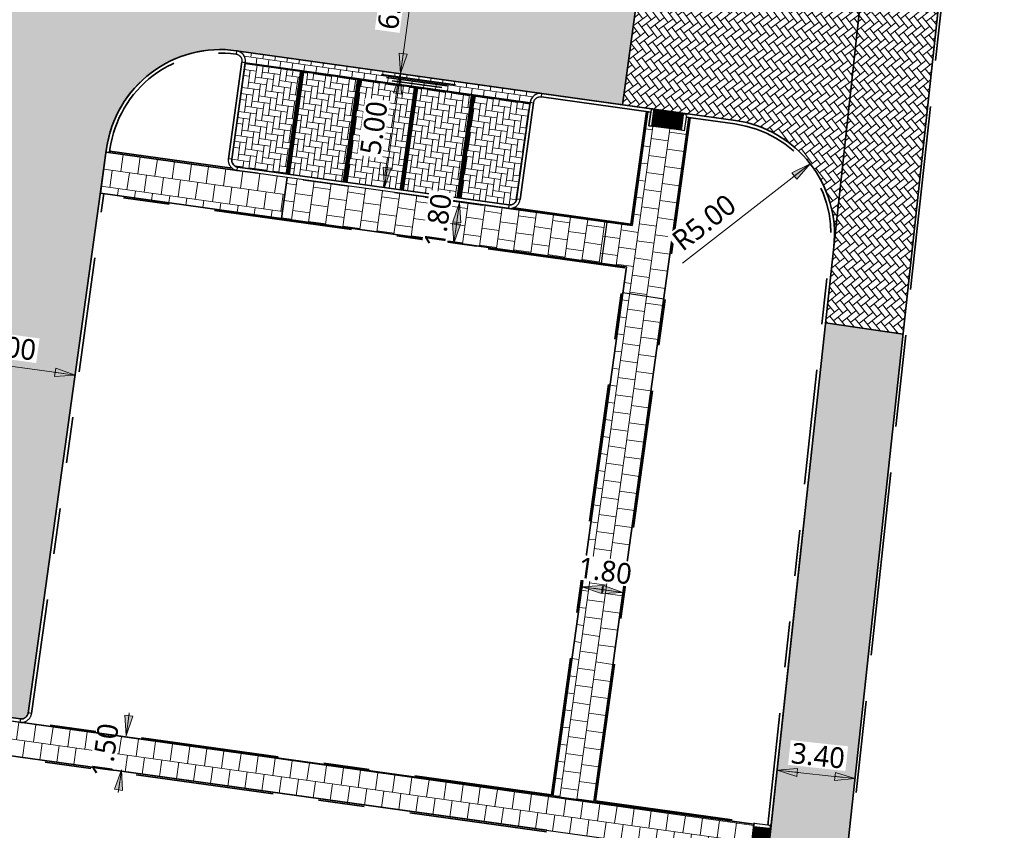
# Model space of a CAD drawing. Header units: metres. Extents: x 253823 to 255319, y 593130 to 593771.
# Tile 26 of 37: x 254049 to 254091, y 593437 to 593473. Entities that reach past the tile are written whole.
import ezdxf

# ---------------------------------------------------------------- set-up
doc = ezdxf.new("R2010")
doc.units = ezdxf.units.M
for name, pattern in [('DASHED2', [0.375, 0.25, -0.125]), ('VH-OPSLUITBAND_100X200', [16, 8, -2, 4, -2]), ('VH-OPSLUITBAND_60X200', [12, 6, -2, 2, -2]), ('VH-TROTTOIRBAND_130-150', [15, 5, -2, 2, -2, 2, -2]), ('XX-HIDDEN', [4, 2, -2])]:
    doc.linetypes.add(name, pattern=pattern)
doc.layers.add('HULPLIJN ARCERING', color=6, linetype='Continuous', plot=False)
for name, color, linetype, lineweight in [('N-WE-VH-GOOT_BSS-G', 170, 'Continuous', 35), ('N-WE-VH-KANTOPSLUITING_OPSLUITBAND_120X250-G', 20, 'VH-OPSLUITBAND_100X200', 35), ('N-WE-VH-KANTOPSLUITING_OPSLUITBAND_60X200-G', 150, 'VH-OPSLUITBAND_60X200', 35), ('N-WE-VH-KANTOPSLUITING_TROTTOIRBAND_130 150-G', 210, 'VH-TROTTOIRBAND_130-150', 35), ('N-WE-VH-KANTOPSLUITING_TROTTOIRBAND_130 150_BOCHT_450-G', 210, 'VH-TROTTOIRBAND_130-150', 25), ('N-WE-VH-KANTOPSLUITING_TROTTOIRBAND_130 150X250-S', 210, 'Continuous', 25), ('N-WE-VH-KANTVERHARDING-G', 2, 'Continuous', 35), ('N-WE-VH-MATERIAALGRENS-G', 7, 'XX-HIDDEN', 18), ('N-WE-VH-VERHARDING_BETONSTRAATSTEEN-MOLGOOT-GRIJS-A', 252, 'Continuous', 18), ('N-WE-VH-VERHARDING_TEGEL-45MM DIK-A', 252, 'Continuous', 18), ('N-WE-VW-SCHEIDINGSLIJN_PARKEERVAK_GRIJS BSS KF-G', 253, 'DASHED2', 35), ('N01-WE-VH-VERHARDING_BETONSTRAATSTEEN-TILROOD-KEPER-A', 252, 'Continuous', 18), ('X-XX-AL-M', 7, 'Continuous', 18)]:
    doc.layers.add(name, color=color, linetype=linetype, lineweight=lineweight)
for name, color, linetype, lineweight, true_color in [('N-WE-VH-VERHARDING_BETONSTRAATSTEEN_KF_GRIJS-A', 7, 'Continuous', 5, 0xffffff), ('N01-WE-VH-VERHARDING_BETONSTRAATSTEEN-ROODZWART NUANCE-KEPER-A', 7, 'Continuous', 18, 0xc63527), ('N01-WE-VH-VERHARDING_BSS-ROODZWART NUANCE PVAK-ELLEBOOG-A', 7, 'Continuous', 18, 0xc63527)]:
    doc.layers.add(name, color=color, linetype=linetype, lineweight=lineweight, true_color=true_color)
doc.styles.add('Roelofs', font='segoeui.ttf', dxfattribs={"height": 1.8})
doc.dimstyles.new('Roelofs Standaard', dxfattribs={"dimtxt": 1.8, "dimasz": 1, "dimexe": 2, "dimexo": 2, "dimgap": 0.7, "dimtad": 1, "dimlfac": -1, "dimzin": 0, "dimdsep": 46, "dimtxsty": 'Roelofs', "dimblk": 'Pijl', "dimcen": 0, "dimdle": 2, "dimclrd": 256, "dimclre": 253, "dimclrt": 256, "dimazin": 0, "dimtfac": 1, "dimtofl": 0, "dimtmove": 0, "dimatfit": 3, "dimldrblk": 'Pijl', "dimfxl": 1, "dimtolj": 1, "dimtzin": 0, "dimlwd": 18, "dimlwe": 18, "dimarcsym": 0})
pattern_1 = [(306.99, (0, 0), (0.36760924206, -0.05172953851), [0.7875, -0.2625]), (216.99, (0.41934, 0.31588), (0.36760924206, -0.05172953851), [0.7875, -0.2625])]
pattern_2 = [(128.82501346, (127041.05255, 296707.12515), (-0.36907718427, 0.03993159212), [0.7875, -0.2625]), (38.82501346, (127040.64354, 296706.796), (-0.36907718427, 0.03993159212), [0.7875, -0.2625])]
pattern_3 = [(352.0337, (254055.25347, 593466.61703), (0.296347, 0.2235866), [0.7875, -0.2625]), (262.0337, (254055.32623, 593467.13696), (0.296347, 0.2235866), [0.7875, -0.2625])]
pattern_4 = [(352.0337, (254060.2052, 593465.92395), (0.296347, 0.2235866), [0.7875, -0.2625]), (262.0337, (254060.27796, 593466.44388), (0.296347, 0.2235866), [0.7875, -0.2625])]

# ---------------------------------------------------------------- blocks, each defined once
blk = doc.blocks.new('BSS 8cm Grijs')
at = {"layer": 'N-WE-VH-VERHARDING_BETONSTRAATSTEEN_KF_GRIJS-A', "true_color": 0xbfbfbf}
h = blk.add_hatch(color=9, dxfattribs=at)
h.dxf.hatch_style = 1
h.paths.add_polyline_path([(-0.105, 0), (0.105, 0), (0.105, 0.105), (-0.105, 0.105)])
at = {"layer": 'N-WE-VH-VERHARDING_BETONSTRAATSTEEN_KF_GRIJS-A', "flags": 128}
blk.add_lwpolyline([(-0.105, 0), (0.105, 0), (0.105, 0.105), (-0.105, 0.105)], close=True, dxfattribs=at)
blk = doc.blocks.new('SVH-INRITPERRONBAND_130 150X250_LINKS')
at = {"flags": 128}
blk.add_lwpolyline([(0, 75), (0, 0), (-50, 0, 1), (-100, 0), (-150, 0), (-750, 0), (-750, 150), (-75, 150, -0.414214)], format="xyb", close=True, dxfattribs=at)
blk.add_lwpolyline([(-750, 130), (-75, 130, -0.414214), (-20, 75), (-20, 0)], format="xyb", dxfattribs=at)
blk.add_lwpolyline([(-75, 150), (0, 150), (0, 75)], dxfattribs=at)
blk = doc.blocks.new('SVH-INRITPERRONBAND_130 150X250_RECHTS')
at = {"flags": 128}
blk.add_lwpolyline([(-750, -130), (-75, -130, 0.414214), (-20, -75), (-20, 0)], format="xyb", dxfattribs=at)
blk.add_lwpolyline([(0, -75), (0, 0), (-50, 0, -1), (-100, 0), (-150, 0), (-750, 0), (-750, -150), (-75, -150, 0.414214)], format="xyb", close=True, dxfattribs=at)
blk.add_lwpolyline([(-75, -150), (0, -150), (0, -75)], dxfattribs=at)
blk = doc.blocks.new('Inritconstructie voetpad')
at = {"layer": 'N-WE-VH-MATERIAALGRENS-G', "flags": 128}
for points in [[(0.63, 0.75), (-0.63, 0.75)], [(0.63, 0), (-0.63, 0)]]:
    blk.add_lwpolyline(points, dxfattribs=at)
at = {"layer": 'N-WE-VH-KANTOPSLUITING_TROTTOIRBAND_130 150X250-S', "rotation": 270.0001114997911}
for name, p, xscale, yscale, zscale in [('SVH-INRITPERRONBAND_130 150X250_LINKS', (-0.78, 0), 0.0009999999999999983, 0.0009999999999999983, 0.0009999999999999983), ('SVH-INRITPERRONBAND_130 150X250_RECHTS', (0.78, 0), 0.0009999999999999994, 0.0009999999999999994, 0.0009999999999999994)]:
    blk.add_blockref(name, p, dxfattribs=dict(at, xscale=xscale, yscale=yscale, zscale=zscale))
at = {"layer": 'N-WE-VH-VERHARDING_BETONSTRAATSTEEN_KF_GRIJS-A', "xscale": -1, "rotation": 0.0001115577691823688}
for p in [(-0.525, 0.645), (-0.42, 0.537), (-0.42, 0.43), (-0.315, 0.645), (-0.315, 0.43), (-0.21, 0.537), (-0.105, 0.645), (-0.105, 0.43), (0, 0.537), (0.105, 0.645), (0.105, 0.43), (0.21, 0.537), (0.315, 0.645), (0.315, 0.43), (0.42, 0.537), (0.42, 0.43), (0.525, 0.645), (-0.525, 0), (-0.42, 0.322), (-0.42, 0.215), (-0.42, 0.107), (-0.315, 0.215), (-0.315, 0), (-0.21, 0.322), (-0.21, 0.107), (-0.105, 0.215), (-0.105, 0), (0, 0.322), (0, 0.107), (0.105, 0.215), (0.105, 0), (0.21, 0.322), (0.21, 0.107), (0.315, 0.215), (0.315, 0), (0.42, 0.322), (0.42, 0.215), (0.42, 0.107), (0.525, 0)]:
    blk.add_blockref('BSS 8cm Grijs', p, dxfattribs=at)
at = {"layer": 'N-WE-VH-VERHARDING_BETONSTRAATSTEEN_KF_GRIJS-A', "rotation": 270.0001115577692}
for p in [(-0.63, 0.535), (0.525, 0.535), (-0.63, 0.32), (-0.63, 0.105), (0.525, 0.32), (0.525, 0.105)]:
    blk.add_blockref('BSS 8cm Grijs', p, dxfattribs=at)
blk = doc.blocks.new('Trottoirband 130-150 bocht straal 45cm')
at = {"layer": 'N-WE-VH-KANTOPSLUITING_TROTTOIRBAND_130 150_BOCHT_450-G', "flags": 128}
blk.add_lwpolyline([(0, -0.15), (0, 0, 0.414214), (-0.45, -0.45), (-0.3, -0.45, -0.414214)], format="xyb", close=True, dxfattribs=at)
blk = doc.blocks.new('Pijl')
h = blk.add_hatch(color=256)
h.paths.add_polyline_path([(0, 0), (-1.75, 0.352), (-1.75, 0)])
h.paths.add_polyline_path([(-1.75, 0), (-1.75, -0.352), (0, 0)])
for p, q in [((-1.902, 0), (0, 0)), ((0, 0), (-1.75, 0.352)), ((-1.75, 0.352), (-1.75, -0.352)), ((0, 0), (-1.75, -0.352))]:
    blk.add_line(p, q)
blk = doc.blocks.new('*D77')
at = {"layer": 'X-XX-AL-M', "lineweight": 18, "transparency": 16777216}
for p, q in [((254053.248, 593442.005), (254053.317, 593442.5)), ((254052.904, 593439.529), (254052.835, 593439.034))]:
    blk.add_line(p, q, dxfattribs=at)
at = {"layer": 'X-XX-AL-M', "lineweight": 18, "transparency": 16777216, "xscale": 0.5, "yscale": 0.5, "zscale": 0.5}
for p, rotation in [((254053.179, 593441.51), 262.0929103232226), ((254052.973, 593440.024), 82.09291032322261)]:
    blk.add_blockref('Pijl', p, dxfattribs=dict(at, rotation=rotation))
at = {"layer": 'X-XX-AL-M', "transparency": 16777216, "insert": (254052.266, 593440.879), "char_height": 0.9, "attachment_point": 5, "rotation": 82.0929, "style": 'Roelofs', "bg_fill": 3, "box_fill_scale": 1.1, "bg_fill_color": 256, "bg_fill_true_color": 13158600, "bg_fill_transparency": 0}
blk.add_mtext('\\A1;1.50', dxfattribs=at)
at = {"layer": 'Defpoints', "color": 0, "transparency": 16777216}
for p in [(254053.179, 593441.51), (254052.973, 593440.024), (254052.973, 593440.024)]:
    blk.add_point(p, dxfattribs=at)
blk = doc.blocks.new('*D178')
at = {"layer": 'Defpoints', "color": 0, "transparency": 16777216}
for p in [(254081.472, 593440.009), (254084.852, 593439.643), (254084.852, 593439.643)]:
    blk.add_point(p, dxfattribs=at)
at = {"layer": 'X-XX-AL-M', "lineweight": 18, "transparency": 16777216}
blk.add_line((254081.969, 593439.955), (254084.355, 593439.697), dxfattribs=at)
at = {"layer": 'X-XX-AL-M', "lineweight": 18, "transparency": 16777216, "xscale": 0.5, "yscale": 0.5, "zscale": 0.5}
for p, rotation in [((254081.472, 593440.009), 173.8250134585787), ((254084.852, 593439.643), 353.8250134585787)]:
    blk.add_blockref('Pijl', p, dxfattribs=dict(at, rotation=rotation))
at = {"layer": 'X-XX-AL-M', "transparency": 16777216, "insert": (254083.25, 593440.636), "char_height": 0.9, "attachment_point": 5, "rotation": 353.825, "style": 'Roelofs', "bg_fill": 3, "box_fill_scale": 1.1, "bg_fill_color": 256, "bg_fill_true_color": 13158600, "bg_fill_transparency": 0}
blk.add_mtext('\\A1;3.40', dxfattribs=at)
blk = doc.blocks.new('*D143')
at = {"layer": 'Defpoints', "color": 0, "transparency": 16777216}
blk.add_point((254074.772, 593447.738), dxfattribs=at)
at = {"layer": 'X-XX-AL-M', "lineweight": 18, "transparency": 16777216}
blk.add_line((254074.277, 593447.807), (254073.485, 593447.917), dxfattribs=at)
at = {"layer": 'X-XX-AL-M', "lineweight": 18, "transparency": 16777216, "xscale": 0.5, "yscale": 0.5, "zscale": 0.5}
for p, rotation in [((254072.99, 593447.985), 172.0929103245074), ((254074.772, 593447.738), 352.0929103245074)]:
    blk.add_blockref('Pijl', p, dxfattribs=dict(at, rotation=rotation))
at = {"layer": 'X-XX-AL-M', "transparency": 16777216, "insert": (254073.994, 593448.672), "char_height": 0.9, "attachment_point": 5, "rotation": 352.0929, "style": 'Roelofs', "bg_fill": 3, "box_fill_scale": 1.1, "bg_fill_color": 256, "bg_fill_true_color": 13158600, "bg_fill_transparency": 0}
blk.add_mtext('\\A1;1.80', dxfattribs=at)
at = {"layer": 'Defpoints', "color": 0, "transparency": 16777216}
blk.add_point((254072.99, 593447.985), dxfattribs=at)
blk.add_point((254072.99, 593447.985), dxfattribs=at)
blk = doc.blocks.new('*D125')
at = {"layer": 'Defpoints', "color": 0, "transparency": 16777216}
for p in [(254065.931, 593476.23), (254066.691, 593476.124), (254065.86, 593470.182)]:
    blk.add_point(p, dxfattribs=at)
at = {"layer": 'X-XX-AL-M', "color": 253, "lineweight": 18, "transparency": 16777216}
for p, q in [((254065.701, 593476.262), (254064.941, 593476.369)), ((254064.869, 593470.32), (254064.109, 593470.426))]:
    blk.add_line(p, q, dxfattribs=at)
at = {"layer": 'X-XX-AL-M', "lineweight": 18, "transparency": 16777216}
blk.add_line((254065.169, 593470.783), (254065.862, 593475.735), dxfattribs=at)
at = {"layer": 'X-XX-AL-M', "lineweight": 18, "transparency": 16777216, "xscale": 0.5, "yscale": 0.5, "zscale": 0.5}
for p, rotation in [((254065.931, 593476.23), 82.03366673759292), ((254065.1, 593470.288), 262.0336667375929)]:
    blk.add_blockref('Pijl', p, dxfattribs=dict(at, rotation=rotation))
at = {"layer": 'X-XX-AL-M', "transparency": 16777216, "insert": (254064.708, 593473.372), "char_height": 0.9, "attachment_point": 5, "rotation": 82.0337, "style": 'Roelofs', "bg_fill": 3, "box_fill_scale": 1.1, "bg_fill_color": 256, "bg_fill_true_color": 13158600, "bg_fill_transparency": 0}
blk.add_mtext('\\A1;6.00', dxfattribs=at)
blk = doc.blocks.new('*D126')
at = {"layer": 'Defpoints', "color": 0, "transparency": 16777216}
for p in [(254045.019, 593458.009), (254050.961, 593457.183), (254050.961, 593457.183)]:
    blk.add_point(p, dxfattribs=at)
at = {"layer": 'X-XX-AL-M', "lineweight": 18, "transparency": 16777216}
blk.add_line((254045.514, 593457.94), (254050.466, 593457.252), dxfattribs=at)
at = {"layer": 'X-XX-AL-M', "lineweight": 18, "transparency": 16777216, "xscale": 0.5, "yscale": 0.5, "zscale": 0.5}
for p, rotation in [((254045.019, 593458.009), 172.0933950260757), ((254050.961, 593457.183), 352.0933950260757)]:
    blk.add_blockref('Pijl', p, dxfattribs=dict(at, rotation=rotation))
at = {"layer": 'X-XX-AL-M', "transparency": 16777216, "insert": (254048.102, 593458.404), "char_height": 0.9, "attachment_point": 5, "rotation": 352.0934, "style": 'Roelofs', "bg_fill": 3, "box_fill_scale": 1.1, "bg_fill_color": 256, "bg_fill_true_color": 13158600, "bg_fill_transparency": 0}
blk.add_mtext('\\A1;6.00', dxfattribs=at)
blk = doc.blocks.new('*D129')
at = {"layer": 'Defpoints', "color": 0, "transparency": 16777216}
for p in [(254065.188, 593465.035), (254064.939, 593463.252)]:
    blk.add_point(p, dxfattribs=at)
at = {"layer": 'X-XX-AL-M', "color": 253, "lineweight": 18, "transparency": 16777216}
for p, q in [((254066.178, 593464.896), (254068.66, 593464.549)), ((254065.929, 593463.114), (254068.411, 593462.766))]:
    blk.add_line(p, q, dxfattribs=at)
at = {"layer": 'X-XX-AL-M', "lineweight": 18, "transparency": 16777216}
blk.add_line((254067.601, 593464.192), (254067.49, 593463.4), dxfattribs=at)
at = {"layer": 'X-XX-AL-M', "lineweight": 18, "transparency": 16777216, "xscale": 0.5, "yscale": 0.5, "zscale": 0.5}
for p, rotation in [((254067.67, 593464.688), 82.03366673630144), ((254067.42, 593462.905), 262.0336667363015)]:
    blk.add_blockref('Pijl', p, dxfattribs=dict(at, rotation=rotation))
at = {"layer": 'X-XX-AL-M', "transparency": 16777216, "insert": (254066.735, 593463.91), "char_height": 0.9, "attachment_point": 5, "rotation": 82.0337, "style": 'Roelofs', "bg_fill": 3, "box_fill_scale": 1.1, "bg_fill_color": 256, "bg_fill_true_color": 13158600, "bg_fill_transparency": 0}
blk.add_mtext('\\A1;1.80', dxfattribs=at)
at = {"layer": 'Defpoints', "color": 0, "transparency": 16777216}
blk.add_point((254067.42, 593462.905), dxfattribs=at)
blk = doc.blocks.new('*D132')
at = {"layer": 'Defpoints', "color": 0, "transparency": 16777216}
for p in [(254065.1, 593470.288), (254065.907, 593470.175), (254065.214, 593465.224)]:
    blk.add_point(p, dxfattribs=at)
at = {"layer": 'X-XX-AL-M', "color": 253, "lineweight": 18, "transparency": 16777216}
for p, q in [((254064.917, 593470.313), (254064.109, 593470.426)), ((254064.224, 593465.363), (254063.417, 593465.476))]:
    blk.add_line(p, q, dxfattribs=at)
at = {"layer": 'X-XX-AL-M', "lineweight": 18, "transparency": 16777216}
blk.add_line((254064.476, 593465.832), (254065.03, 593469.793), dxfattribs=at)
at = {"layer": 'X-XX-AL-M', "lineweight": 18, "transparency": 16777216, "xscale": 0.5, "yscale": 0.5, "zscale": 0.5}
for p, rotation in [((254065.1, 593470.288), 82.0336667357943), ((254064.407, 593465.337), 262.0336667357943)]:
    blk.add_blockref('Pijl', p, dxfattribs=dict(at, rotation=rotation))
at = {"layer": 'X-XX-AL-M', "transparency": 16777216, "insert": (254063.946, 593467.925), "char_height": 0.9, "attachment_point": 5, "rotation": 82.0337, "style": 'Roelofs', "bg_fill": 3, "box_fill_scale": 1.1, "bg_fill_color": 256, "bg_fill_true_color": 13158600, "bg_fill_transparency": 0}
blk.add_mtext('\\A1;5.00', dxfattribs=at)
blk = doc.blocks.new('*D108')
at = {"layer": 'Defpoints', "color": 0, "transparency": 16777216}
blk.add_point((254082.907, 593466.373), dxfattribs=at)
at = {"layer": 'X-XX-AL-M', "lineweight": 18, "transparency": 16777216}
blk.add_line((254077.359, 593462.049), (254082.512, 593466.065), dxfattribs=at)
at = {"layer": 'X-XX-AL-M', "lineweight": 18, "transparency": 16777216, "xscale": 0.5, "yscale": 0.5, "zscale": 0.5, "rotation": 37.92936346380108}
blk.add_blockref('Pijl', (254082.907, 593466.373), dxfattribs=at)
at = {"layer": 'X-XX-AL-M', "transparency": 16777216, "insert": (254078.299, 593463.816), "char_height": 0.9, "attachment_point": 5, "rotation": 37.9294, "style": 'Roelofs', "bg_fill": 3, "box_fill_scale": 1.1, "bg_fill_color": 256, "bg_fill_true_color": 13158600, "bg_fill_transparency": 0}
blk.add_mtext('\\A1;R5.00', dxfattribs=at)
at = {"layer": 'Defpoints', "color": 0, "transparency": 16777216}
blk.add_point((254078.963, 593463.299), dxfattribs=at)
blk = doc.blocks.new('SVH-GOOT_SYMBOOL-SO')
at = {"color": 7, "linetype": 'Continuous'}
for p, q in [((0, 2.669), (0, -2.669)), ((0.2, 3.125), (0.2, -3.359)), ((-0.206, 2.137), (-0.206, -2.217))]:
    blk.add_line(p, q, dxfattribs=at)

msp = doc.modelspace()

# ---------------------------------------------------------------- hatches: boundary and pattern name
at = {"layer": 'N-WE-VH-VERHARDING_BETONSTRAATSTEEN-MOLGOOT-GRIJS-A'}
h = msp.add_hatch(dxfattribs=at)
h.set_pattern_fill('AVH-BSS_KEIFORMAAT_HALFST-SO', color=256, scale=5, angle=261.99, pattern_type=2)
h.set_pattern_definition([(261.99, (254139.05675, 593396.5894), (0.2233607, -0.2965173), [0.2625, -0.2625]), (351.99, (254139.05675, 593396.5894), (0.0365783, 0.259939), [])])
edge = h.paths.add_edge_path()
edge.add_line((254057.977, 593471.285), (254071.246, 593469.428))
edge.add_arc((254071.185, 593468.982), 0.45, 82.1765, 172.0436)
edge.add_line((254070.739, 593469.044), (254070.732, 593468.995))
edge.add_line((254070.732, 593468.995), (254058.353, 593470.727))
edge.add_line((254058.353, 593470.727), (254058.36, 593470.777))
edge.add_arc((254057.914, 593470.839), 0.45, 352.0333, 442.0333)
edge.add_line((254057.977, 593471.285), (254057.977, 593471.285))
at = {"layer": 'N-WE-VH-VERHARDING_TEGEL-45MM DIK-A'}
h = msp.add_hatch(dxfattribs=at)
h.set_pattern_fill('AVH-TEGEL_300X300_HALFST-SO', color=149, scale=5, angle=172.0929, pattern_type=2)
h.set_pattern_definition([(172.0929, (254077.63955, 593468.38156), (-0.794457, -0.2682593), [0.75, -0.75]), (262.093, (254077.63955, 593468.38156), (0.74287, -0.103175), [])])
h.paths.add_polyline_path([(254075.967, 593468.01), (254075.892, 593468.02), (254075.976, 593468.614), (254075.857, 593468.631), (254075.169, 593463.679), (254060.184, 593465.775), (254059.935, 593463.993), (254074.921, 593461.896), (254071.724, 593438.874), (254073.507, 593438.626), (254076.74, 593461.904), (254077.64, 593468.382), (254077.521, 593468.398), (254077.437, 593467.804), (254077.289, 593467.825), (254077.081, 593467.854), (254076.873, 593467.883), (254076.665, 593467.912)])
h = msp.add_hatch(dxfattribs=at)
h.set_pattern_fill('AVH-TEGEL_300X300_HALFST-SO', color=149, scale=5, angle=262.0337, pattern_type=2)
h.set_pattern_definition([(262.0337, (254052.30848, 593466.8777), (0.267438, -0.794734), [0.75, -0.75]), (352.034, (254052.3085, 593466.8777), (0.103943, 0.74276), [])])
h.paths.add_polyline_path([(254060.184, 593465.775), (254058.006, 593466.08), (254052.309, 593466.878), (254052.304, 593466.838), (254052.06, 593465.095), (254059.935, 593463.993)])
h = msp.add_hatch(dxfattribs=at)
h.set_pattern_fill('AVH-TEGEL_300X300_HALFST-SO', color=149, scale=5, angle=262.0337, pattern_type=2)
h.set_pattern_definition([(262.0337, (254034.40345, 593444.0569), (0.2674377, -0.794734), [0.75, -0.75]), (352.0337, (254034.40345, 593444.0569), (0.103943, 0.742762), [])])
h.paths.add_polyline_path([(254041.585, 593443.06), (254036.186, 593443.809), (254034.403, 593444.057), (254013.219, 593446.999), (254013.013, 593445.514), (254080.302, 593436.168), (254080.464, 593437.66), (254046.933, 593442.317)])
at = {"layer": 'N01-WE-VH-VERHARDING_BETONSTRAATSTEEN-ROODZWART NUANCE-KEPER-A'}
h = msp.add_hatch(dxfattribs=at)
h.set_pattern_fill('AVH-BSS_KEIFORMAAT_KEPER-SO', color=256, scale=5, angle=306.99, pattern_type=2)
h.set_pattern_definition(pattern_1)
edge = h.paths.add_edge_path()
edge.add_line((254075.561, 593474.882), (254061.589, 593476.838))
edge.add_line((254061.589, 593476.838), (254048.319, 593478.695))
edge.add_line((254048.319, 593478.695), (254046.708, 593478.92))
edge.add_line((254046.708, 593478.92), (254039.189, 593479.972))
edge.add_line((254039.189, 593479.972), (254038.399, 593474.327))
edge.add_arc((254038.696, 593474.286), 0.3, 172.0337, 262.0337)
edge.add_line((254038.655, 593473.989), (254046.63, 593472.872))
edge.add_arc((254046.568, 593472.426), 0.45, -7.8549, 82.0337, ccw=False)
edge.add_line((254047.014, 593472.365), (254046.729, 593470.315))
edge.add_line((254046.729, 593470.315), (254042.978, 593443.32))
edge.add_arc((254043.275, 593443.279), 0.3, 172.0929, 262.0929)
edge.add_line((254043.234, 593442.982), (254048.583, 593442.239))
edge.add_arc((254048.624, 593442.536), 0.3, 262.0929, 352.0929)
edge.add_line((254048.921, 593442.495), (254052.054, 593465.055))
edge.add_line((254052.054, 593465.055), (254052.304, 593466.838))
edge.add_line((254052.304, 593466.838), (254052.33, 593467.026))
edge.add_arc((254057.282, 593466.333), 5, 82.0563, 172.0337, ccw=False)
edge.add_line((254057.973, 593471.285), (254074.757, 593468.936))
edge.add_line((254074.757, 593468.936), (254075.561, 593474.882))
h = msp.add_hatch(dxfattribs=at)
h.set_pattern_fill('AVH-BSS_KEIFORMAAT_KEPER-SO', color=256, scale=5, angle=306.99, pattern_type=2)
h.set_pattern_definition(pattern_1)
edge = h.paths.add_edge_path()
edge.add_arc((254080.685, 593479.214), 5, 262.0337, 353.8251, ccw=False)
edge.add_line((254079.992, 593474.262), (254075.561, 593474.882))
edge.add_line((254075.561, 593474.882), (254074.757, 593468.936))
edge.add_line((254074.757, 593468.936), (254079.656, 593468.251))
edge.add_arc((254078.963, 593463.299), 5, -6.1749, 82.0342, ccw=False)
edge.add_line((254083.934, 593462.761), (254085.656, 593478.676))
at = {"layer": 'N01-WE-VH-VERHARDING_BETONSTRAATSTEEN-TILROOD-KEPER-A'}
h = msp.add_hatch(dxfattribs=at)
h.set_pattern_fill('AVH-BSS_KEIFORMAAT_KEPER-SO', color=251, scale=5, angle=45, pattern_type=2)
h.set_pattern_definition(pattern_2)
h.paths.add_polyline_path([(254089.563, 593483.183), (254086.198, 593483.692), (254085.656, 593478.676), (254083.934, 593462.761), (254083.759, 593461.147), (254083.576, 593459.459), (254086.942, 593458.958)])
h = msp.add_hatch(dxfattribs=at)
h.set_pattern_fill('AVH-BSS_KEIFORMAAT_KEPER-SO', color=251, scale=5, angle=45, pattern_type=2)
h.set_pattern_definition(pattern_2)
edge = h.paths.add_edge_path()
edge.add_line((254086.942, 593458.958), (254083.576, 593459.459))
edge.add_line((254083.576, 593459.459), (254078.72, 593414.573))
edge.add_line((254078.72, 593414.573), (254078.555, 593413.052))
edge.add_arc((254073.584, 593413.59), 5, 352.7641, 353.825, ccw=False)
edge.add_line((254078.544, 593412.96), (254081.911, 593412.46))
edge.add_line((254081.911, 593412.46), (254082.105, 593414.25))
edge.add_line((254082.105, 593414.25), (254086.942, 593458.958))
at = {"layer": 'N01-WE-VH-VERHARDING_BSS-ROODZWART NUANCE PVAK-ELLEBOOG-A'}
h = msp.add_hatch(dxfattribs=at)
h.set_pattern_fill('AVH-BSS_KEIFORMAAT_KEPER-SO', color=256, scale=5, angle=352.0337, pattern_type=2)
h.set_pattern_definition([(352.0337, (254058.35304, 593470.72713), (0.296347, 0.223587), [0.7875, -0.2625]), (262.0337, (254058.4258, 593471.24707), (0.296347, 0.223587), [0.7875, -0.2625])])
edge = h.paths.add_edge_path()
edge.add_line((254060.829, 593470.381), (254058.353, 593470.727))
edge.add_line((254058.353, 593470.727), (254057.771, 593466.568))
edge.add_arc((254058.068, 593466.526), 0.3, 172.0333, 262.0345)
edge.add_line((254058.026, 593466.229), (254060.205, 593465.924))
edge.add_line((254060.205, 593465.924), (254060.829, 593470.381))
h = msp.add_hatch(dxfattribs=at)
h.set_pattern_fill('AVH-BSS_KEIFORMAAT_KEPER-SO', color=256, scale=5, angle=352.0337, pattern_type=2)
h.set_pattern_definition(pattern_3)
h.paths.add_polyline_path([(254063.305, 593470.034), (254060.829, 593470.381), (254060.205, 593465.924), (254062.681, 593465.578)])
h = msp.add_hatch(dxfattribs=at)
h.set_pattern_fill('AVH-BSS_KEIFORMAAT_KEPER-SO', color=256, scale=5, angle=352.0337, pattern_type=2)
h.set_pattern_definition(pattern_3)
h.paths.add_polyline_path([(254065.781, 593469.688), (254063.305, 593470.034), (254062.681, 593465.578), (254065.157, 593465.231)])
h = msp.add_hatch(dxfattribs=at)
h.set_pattern_fill('AVH-BSS_KEIFORMAAT_KEPER-SO', color=256, scale=5, angle=352.0337, pattern_type=2)
h.set_pattern_definition(pattern_4)
h.paths.add_polyline_path([(254068.256, 593469.341), (254065.781, 593469.688), (254065.157, 593465.231), (254067.633, 593464.885)])
h = msp.add_hatch(dxfattribs=at)
h.set_pattern_fill('AVH-BSS_KEIFORMAAT_KEPER-SO', color=256, scale=5, angle=352.0337, pattern_type=2)
h.set_pattern_definition(pattern_4)
edge = h.paths.add_edge_path()
edge.add_line((254070.732, 593468.995), (254068.256, 593469.341))
edge.add_line((254068.256, 593469.341), (254067.633, 593464.885))
edge.add_line((254067.633, 593464.885), (254069.812, 593464.58))
edge.add_arc((254069.853, 593464.877), 0.3, 262.0403, 352.0185)
edge.add_line((254070.15, 593464.835), (254070.732, 593468.995))

# ---------------------------------------------------------------- linework, layer by layer
at = {"layer": 'HULPLIJN ARCERING', "flags": 128}
for points in [[(254089.563, 593483.183), (254086.198, 593483.692), (254085.656, 593478.676), (254083.934, 593462.761), (254083.759, 593461.147), (254083.576, 593459.459), (254086.942, 593458.958)], [(254075.967, 593468.01), (254075.892, 593468.02), (254075.976, 593468.614), (254075.857, 593468.631), (254075.169, 593463.679), (254060.184, 593465.775), (254059.935, 593463.993), (254074.921, 593461.896), (254071.724, 593438.874), (254073.507, 593438.626), (254076.74, 593461.904), (254077.64, 593468.382), (254077.521, 593468.398), (254077.437, 593467.804), (254077.289, 593467.825), (254077.081, 593467.854), (254076.873, 593467.883), (254076.665, 593467.912)], [(254077.64, 593468.382), (254077.521, 593468.398), (254077.437, 593467.804), (254077.289, 593467.825), (254077.081, 593467.854), (254076.873, 593467.883), (254076.665, 593467.912), (254076.457, 593467.941), (254076.249, 593467.97), (254076.041, 593467.999), (254075.892, 593468.02), (254075.976, 593468.614), (254075.857, 593468.631), (254075.169, 593463.679), (254074.067, 593463.833), (254073.826, 593462.049), (254074.921, 593461.896), (254074.765, 593460.77), (254076.546, 593460.505), (254076.74, 593461.904)], [(254060.184, 593465.775), (254058.006, 593466.08), (254052.309, 593466.878), (254052.304, 593466.838), (254052.06, 593465.095), (254059.935, 593463.993)]]:
    msp.add_lwpolyline(points, close=True, dxfattribs=at)
for points in [[(254075.561, 593474.882), (254061.589, 593476.838), (254048.319, 593478.695), (254046.708, 593478.92), (254039.189, 593479.972), (254038.399, 593474.327, 0.414214), (254038.655, 593473.989), (254046.63, 593472.872, -0.413644), (254047.014, 593472.365), (254046.729, 593470.315), (254042.978, 593443.32, 0.414214), (254043.234, 593442.982), (254048.583, 593442.239, 0.414214), (254048.921, 593442.495), (254052.054, 593465.055), (254052.304, 593466.838), (254052.33, 593467.026, -0.414098), (254057.973, 593471.285), (254074.757, 593468.936)], [(254085.656, 593478.676, -0.423401), (254079.992, 593474.262), (254075.561, 593474.882), (254074.757, 593468.936), (254079.656, 593468.251, -0.405088), (254083.934, 593462.761)], [(254057.977, 593471.285), (254071.246, 593469.428, 0.413534), (254070.739, 593469.044), (254070.732, 593468.995), (254058.353, 593470.727), (254058.36, 593470.777, 0.414214), (254057.977, 593471.285)], [(254060.829, 593470.381), (254058.353, 593470.727), (254057.771, 593466.568, 0.41422), (254058.026, 593466.229), (254060.205, 593465.924)], [(254086.942, 593458.958), (254083.576, 593459.459), (254078.72, 593414.573), (254078.555, 593413.052, -0.004629), (254078.544, 593412.96), (254081.911, 593412.46), (254082.105, 593414.25)]]:
    msp.add_lwpolyline(points, format="xyb", close=True, dxfattribs=at)
at = {"layer": 'N-WE-VH-GOOT_BSS-G', "flags": 128}
for points in [[(254057.977, 593471.285), (254071.247, 593469.427)], [(254058.353, 593470.727), (254070.732, 593468.995)]]:
    msp.add_lwpolyline(points, dxfattribs=at)
at = {"layer": 'N-WE-VH-KANTOPSLUITING_OPSLUITBAND_120X250-G', "flags": 128}
msp.add_lwpolyline([(254091.577, 593500.678), (254082.224, 593414.234)], dxfattribs=at)
at = {"layer": 'N-WE-VH-KANTOPSLUITING_OPSLUITBAND_60X200-G', "flags": 128}
for points in [[(254075.797, 593468.639), (254075.117, 593463.746)], [(254073.575, 593438.677), (254076.791, 593461.836), (254077.699, 593468.373)], [(254057.788, 593466.171), (254052.465, 593466.916)], [(254074.853, 593461.845), (254052.2, 593465.015)], [(254075.117, 593463.746), (254070.022, 593464.459)], [(254071.673, 593438.941), (254074.853, 593461.845)], [(254073.575, 593438.677), (254080.472, 593437.719)], [(254080.464, 593437.66), (254080.472, 593437.719)]]:
    msp.add_lwpolyline(points, dxfattribs=at)
at = {"layer": 'N-WE-VH-KANTOPSLUITING_TROTTOIRBAND_130 150-G', "flags": 128}
for points in [[(254052.458, 593466.857), (254052.478, 593467.005, -0.414338), (254057.956, 593471.136)], [(254077.521, 593468.398), (254079.635, 593468.102, -0.405085), (254083.785, 593462.777), (254083.603, 593461.101), (254082.235, 593448.454), (254081.063, 593437.626)]]:
    msp.add_lwpolyline(points, format="xyb", dxfattribs=at)
for points in [[(254057.622, 593466.588), (254058.211, 593470.797)], [(254075.976, 593468.614), (254071.227, 593469.279)], [(254070.888, 593469.023), (254070.299, 593464.814)], [(254069.791, 593464.431), (254058.006, 593466.08)], [(254049.07, 593442.474), (254052.208, 593465.074)], [(254043.213, 593442.833), (254048.562, 593442.091)]]:
    msp.add_lwpolyline(points, dxfattribs=at)
at = {"layer": 'N-WE-VH-KANTVERHARDING-G'}
for points in [[(254091.458, 593500.695), (254082.105, 593414.25)], [(254057.771, 593466.568), (254058.36, 593470.777)], [(254070.739, 593469.044), (254070.15, 593464.835)], [(254073.507, 593438.626), (254076.74, 593461.904), (254077.64, 593468.382)], [(254075.857, 593468.631), (254075.169, 593463.679)], [(254052.304, 593466.838), (254052.054, 593465.055)], [(254058.006, 593466.08), (254052.308, 593466.878)], [(254069.812, 593464.58), (254058.028, 593466.228)], [(254048.921, 593442.495), (254052.054, 593465.055)], [(254074.921, 593461.896), (254052.059, 593465.095)], [(254075.169, 593463.679), (254069.791, 593464.431)], [(254071.724, 593438.874), (254074.921, 593461.896)], [(254043.234, 593442.982), (254048.583, 593442.239)], [(254080.464, 593437.66), (254073.507, 593438.626)]]:
    msp.add_lwpolyline(points, dxfattribs=at)
for points in [[(254052.304, 593466.838), (254052.33, 593467.026, -0.414333), (254057.977, 593471.285)], [(254078.555, 593413.052), (254078.72, 593414.573), (254082.377, 593448.376), (254083.759, 593461.147), (254083.934, 593462.761, 0.405085), (254079.656, 593468.251), (254071.247, 593469.427)]]:
    msp.add_lwpolyline(points, format="xyb", dxfattribs=at)
at = {"layer": 'N-WE-VH-MATERIAALGRENS-G'}
msp.add_lwpolyline([(254085.656, 593478.676), (254083.934, 593462.761)], dxfattribs=at)
at = {"layer": 'N-WE-VW-SCHEIDINGSLIJN_PARKEERVAK_GRIJS BSS KF-G', "linetype": 'Continuous', "ltscale": 2, "const_width": 0.2}
for points in [[(254060.829, 593470.381), (254060.205, 593465.924)], [(254063.305, 593470.034), (254062.681, 593465.577)], [(254065.781, 593469.688), (254065.157, 593465.231)], [(254068.257, 593469.341), (254067.633, 593464.885)]]:
    msp.add_lwpolyline(points, dxfattribs=at)

# ---------------------------------------------------------------- block references
for p, rotation in [((254076.769, 593468.655), 172.0336806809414), ((254081.129, 593436.834), 83.82194239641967)]:
    msp.add_blockref('Inritconstructie voetpad', p, dxfattribs=dict(rotation=rotation))
at = {"layer": 'N-WE-VH-GOOT_BSS-G', "xscale": 0.4999999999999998, "yscale": 0.4999999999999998, "zscale": 0.4999999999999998, "rotation": 82.03335101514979}
msp.add_blockref('SVH-GOOT_SYMBOOL-SO', (254065.815, 593469.935), dxfattribs=at)
at = {"layer": 'N-WE-VH-KANTOPSLUITING_TROTTOIRBAND_130 150_BOCHT_450-G'}
for p, rotation in [((254058.36, 593470.777), 262.043587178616), ((254071.247, 593469.427), 352.043587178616), ((254057.622, 593466.588), 82.03335102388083), ((254069.791, 593464.431), 172.0339021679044), ((254048.562, 593442.091), 172.0929023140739)]:
    msp.add_blockref('Trottoirband 130-150 bocht straal 45cm', p, dxfattribs=dict(at, rotation=rotation))

# ---------------------------------------------------------------- next in the draw order: dimensions: what is measured, and where the dimension line sits
at = {"layer": 'X-XX-AL-M'}
for base, p1, p2, angle, picture, middle in [((254065.931, 593476.23), (254065.86, 593470.182), (254066.691, 593476.124), 82.0337, '*D125', (254065.515, 593473.259)), ((254067.42, 593462.905), (254065.188, 593465.035), (254064.939, 593463.252), 262.0337, '*D129', (254067.545, 593463.796)), ((254072.99, 593447.985), (254074.772, 593447.738), (254072.99, 593447.985), 172.0929, '*D143', (254073.881, 593447.862)), ((254052.973, 593440.024), (254053.179, 593441.51), (254052.973, 593440.024), 262.0929, '*D77', (254053.076, 593440.767)), ((254084.852, 593439.643), (254081.472, 593440.009), (254084.852, 593439.643), 353.825, '*D178', (254083.162, 593439.826))]:
    dim = msp.add_linear_dim(base=base, p1=p1, p2=p2, angle=angle, dimstyle='Roelofs Standaard', override={"dimtfill": 1}, dxfattribs=at)
    dim.commit()
    dim.dimension.update_dxf_attribs({"geometry": picture, "text_midpoint": middle, "dimtype": 161})
dim = msp.add_radius_dim(center=(254078.963, 593463.299), mpoint=(254082.907, 593466.373), dimstyle='Roelofs Standaard', override={"dimtfill": 1}, dxfattribs=at)
dim.commit()
dim.dimension.update_dxf_attribs({"geometry": '*D108', "text_midpoint": (254078.801, 593463.173), "dimtype": 164})
dim = msp.add_aligned_dim(p1=(254045.019, 593458.009), p2=(254050.961, 593457.183), distance=0, dimstyle='Roelofs Standaard', override={"dimtfill": 1}, dxfattribs=at)
dim.commit()
dim.dimension.update_dxf_attribs({"geometry": '*D126', "text_midpoint": (254048.102, 593458.404)})

# ---------------------------------------------------------------- next in the draw order: linework, layer by layer
at = {"layer": 'Defpoints'}
msp.add_lwpolyline([(254070.732, 593468.995), (254068.256, 593469.341), (254067.633, 593464.885), (254069.812, 593464.58, 0.414102), (254070.15, 593464.835)], format="xyb", close=True, dxfattribs=at)
msp.add_lwpolyline([(254041.585, 593443.06), (254036.186, 593443.809), (254034.403, 593444.057), (254013.219, 593446.999), (254013.013, 593445.514), (254080.302, 593436.168), (254080.464, 593437.66), (254046.933, 593442.317)], close=True, dxfattribs=at)
at = {"layer": 'N-WE-VH-KANTOPSLUITING_OPSLUITBAND_60X200-G', "flags": 128}
for points in [[(254071.45, 593437.337), (254013.064, 593445.446)], [(254071.673, 593438.941), (254048.792, 593442.119)]]:
    msp.add_lwpolyline(points, dxfattribs=at)
at = {"layer": 'N-WE-VH-KANTVERHARDING-G'}
for points in [[(254071.458, 593437.396), (254013.072, 593445.505)], [(254071.724, 593438.874), (254048.562, 593442.09)]]:
    msp.add_lwpolyline(points, dxfattribs=at)

# ---------------------------------------------------------------- next in the draw order: dimensions: what is measured, and where the dimension line sits
at = {"layer": 'X-XX-AL-M'}
dim = msp.add_linear_dim(base=(254065.1, 593470.288), p1=(254065.214, 593465.224), p2=(254065.907, 593470.175), angle=82.0337, dimstyle='Roelofs Standaard', override={"dimtfill": 1}, dxfattribs=at)
dim.commit()
dim.dimension.update_dxf_attribs({"geometry": '*D132', "text_midpoint": (254064.753, 593467.812), "dimtype": 161})

# ---------------------------------------------------------------- next in the draw order: hatches: boundary and pattern name
at = {"layer": 'N-WE-VH-VERHARDING_TEGEL-45MM DIK-A'}
h = msp.add_hatch(dxfattribs=at)
h.set_pattern_fill('AVH-TEGEL_300X300_HALFST-SO', color=256, scale=5, angle=226.76, pattern_type=2)
h.set_pattern_definition([(226.76, (254809.81963, 593427.3387), (-0.24060794, -0.80326386), [0.75, -0.75]), (316.76, (254809.8196, 593427.3387), (0.5137919, 0.5463679), [])])
edge = h.paths.add_edge_path()
edge.add_arc((254170.719, 593437.003), 3, 205.7311, 246.6597, ccw=False)
edge.add_arc((254141.043, 593422.731), 29.929, 25.6787, 68.0232)
edge.add_line((254152.244, 593450.486), (254141.892, 593454.674))
edge.add_arc((254151.893, 593480.097), 27.319, 236.1835, 248.5242, ccw=False)
edge.add_arc((254503.355, 594021.324), 672.647, 236.505734, 236.967932, ccw=False)
edge.add_line((254132.152, 593460.376), (254131.875, 593458.405))
edge.add_line((254131.875, 593458.405), (254135.702, 593455.894))
edge.add_arc((254153.144, 593482.484), 31.8, 236.7368, 247.9708)
edge.add_arc((652243.257, 1577333.218), 1061369.637, 247.970537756, 247.971140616)
edge.add_arc((254141.016, 593422.701), 28.168, 22.1749, 67.9983, ccw=False)
edge.add_line((254167.101, 593433.332), (254168.907, 593432.557))
edge.add_arc((254187.379, 593475.612), 46.85, 246.7794, 253.7744)
edge.add_line((254174.288, 593430.628), (254174.76, 593433.997))
edge.add_line((254174.76, 593433.997), (254172.974, 593434.223))
edge.add_line((254172.974, 593434.223), (254172.801, 593432.986))
edge.add_arc((254187.379, 593475.612), 45.05, 246.6597, 251.1192, ccw=False)

doc.saveas('drawing.dxf')
